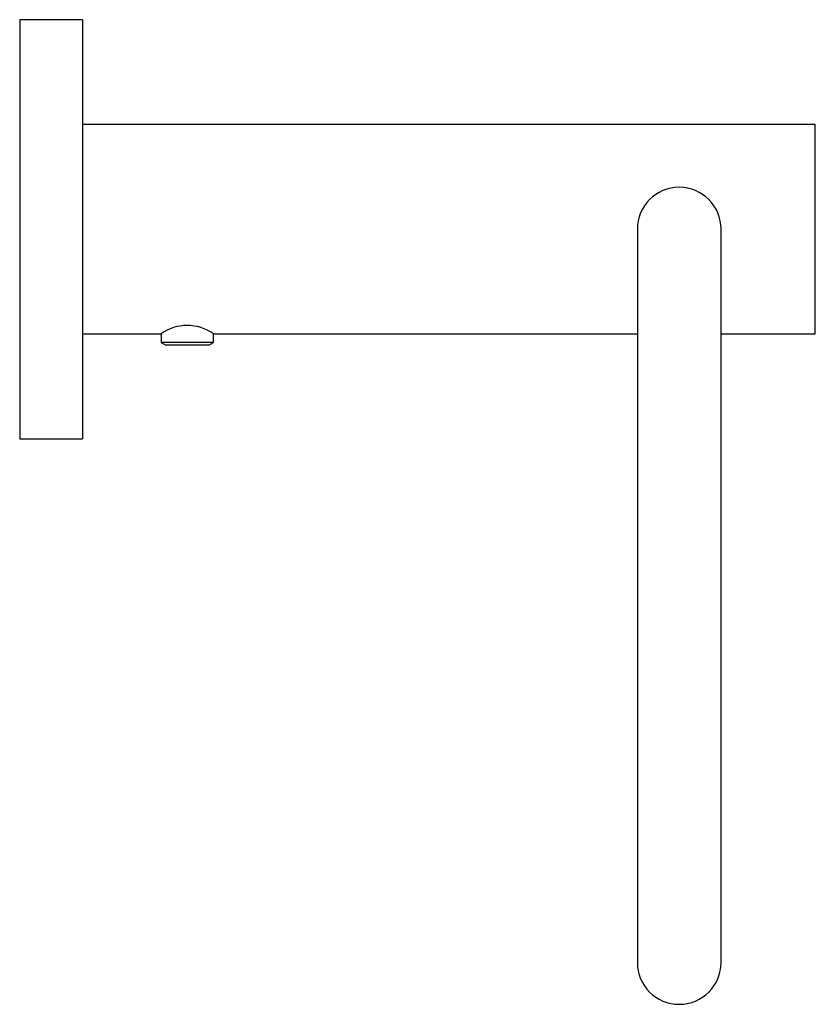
# Model space of a CAD drawing. Header units: millimetres. Extents: x 3857.1096 to 3857.1856, y 2090.6919 to 2090.7859.
import ezdxf

# ---------------------------------------------------------------- set-up
doc = ezdxf.new("R2010")
doc.units = ezdxf.units.MM
doc.layers.add('SANINDUSA', color=3, linetype='Continuous')

msp = doc.modelspace()

# ---------------------------------------------------------------- linework, layer by layer
at = {"layer": 'SANINDUSA'}
for p, q in [((3857.115602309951, 2090.785904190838), (3857.109602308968, 2090.785904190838)), ((3857.109602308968, 2090.785904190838), (3857.109602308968, 2090.745904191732)), ((3857.115602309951, 2090.785904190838), (3857.115602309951, 2090.745904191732)), ((3857.185602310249, 2090.775904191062), (3857.115602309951, 2090.775904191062)), ((3857.185602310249, 2090.755904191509), (3857.185602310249, 2090.775904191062)), ((3857.168602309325, 2090.765904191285), (3857.168602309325, 2090.755904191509)), ((3857.176602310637, 2090.755904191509), (3857.176602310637, 2090.765904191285)), ((3857.115602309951, 2090.755904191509), (3857.123102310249, 2090.755904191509)), ((3857.123102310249, 2090.755904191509), (3857.123102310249, 2090.755082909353)), ((3857.128102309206, 2090.755082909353), (3857.128102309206, 2090.755904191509)), ((3857.128102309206, 2090.755904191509), (3857.168602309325, 2090.755904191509)), ((3857.168602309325, 2090.755904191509), (3857.168602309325, 2090.705904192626)), ((3857.176602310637, 2090.705904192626), (3857.176602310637, 2090.755904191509)), ((3857.176602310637, 2090.755904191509), (3857.185602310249, 2090.755904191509)), ((3857.123102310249, 2090.755082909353), (3857.123547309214, 2090.754825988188)), ((3857.127540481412, 2090.755082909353), (3857.123102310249, 2090.755082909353)), ((3857.127195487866, 2090.754825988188), (3857.123547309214, 2090.754825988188)), ((3857.127657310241, 2090.754825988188), (3857.127195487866, 2090.754825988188)), ((3857.128102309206, 2090.755082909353), (3857.127540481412, 2090.755082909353)), ((3857.127657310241, 2090.754825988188), (3857.128102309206, 2090.755082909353)), ((3857.109602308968, 2090.745904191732), (3857.115602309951, 2090.745904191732)), ((3857.168602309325, 2090.705904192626), (3857.168602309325, 2090.695904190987)), ((3857.176602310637, 2090.695904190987), (3857.176602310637, 2090.705904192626))]:
    msp.add_line(p, q, dxfattribs=at)
for centre, radius, start, end in [((3857.1726023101, 2090.765904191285), 0.004, 90, 180), ((3857.1726023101, 2090.765904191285), 0.004, 0, 90), ((3857.125602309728, 2090.75243667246), 0.004274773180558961, 54.20928517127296, 125.790714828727), ((3857.1726023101, 2090.695904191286), 0.004, 180, 270), ((3857.1726023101, 2090.695904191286), 0.004, 270, 0)]:
    msp.add_arc(centre, radius, start, end, dxfattribs=at)

doc.saveas('drawing.dxf')
